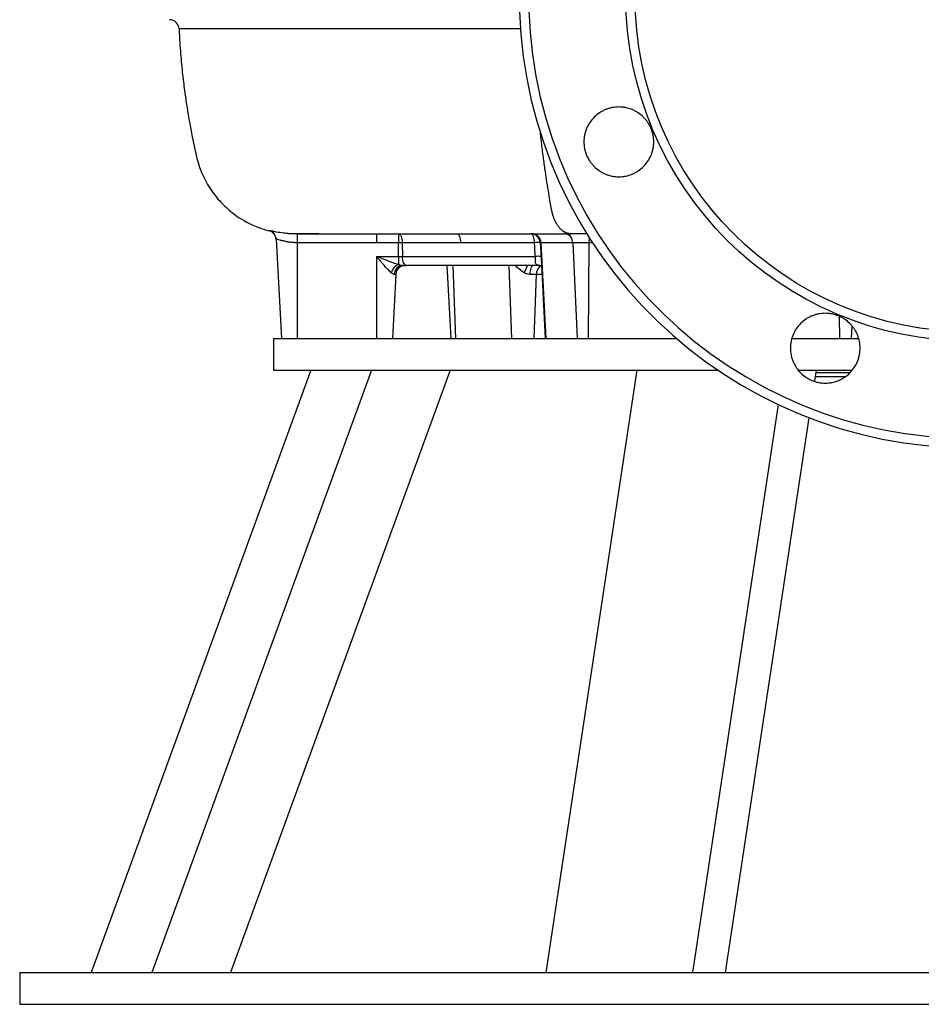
# Model space of a CAD drawing. Header units: millimetres. Extents: x 1183 to 1783, y 540 to 2623.
# Tile 1 of 10: x 1183 to 1467, y 540 to 851. Entities that reach past the tile are written whole.
import ezdxf

# ---------------------------------------------------------------- set-up
doc = ezdxf.new("R2010")
doc.units = ezdxf.units.MM

msp = doc.modelspace()

# ---------------------------------------------------------------- linework, layer by layer
at = {"color": 7, "linetype": 'Continuous', "lineweight": 25}
for p, q in [((1270.38, 783.09), (1295.38, 783.09)), ((1270.38, 783.09), (1270.38, 780.25)), ((1295.38, 783.09), (1302.29, 783.09)), ((1295.38, 783.09), (1295.38, 780.25)), ((1302.29, 783.09), (1320.67, 783.09)), ((1302.29, 783.09), (1302.29, 780.25)), ((1361.87, 783.09), (1356.59, 783.09)), ((1263.74, 781.41), (1265.38, 750.09)), ((1295.38, 780.25), (1270.38, 780.25)), ((1270.38, 780.25), (1270.38, 750.09)), ((1302.29, 780.25), (1295.38, 780.25)), ((1302.33, 775.94), (1302.29, 780.25)), ((1303.5, 780.25), (1303.55, 775.94)), ((1321.88, 780.25), (1303.5, 780.25)), ((1345.24, 780.25), (1321.88, 780.25)), ((1347.24, 780.25), (1347.02, 780.25)), ((1357.27, 780.25), (1347.24, 780.25)), ((1362.34, 780.25), (1357.27, 780.25)), ((1347.16, 777.47), (1347.24, 775.94)), ((1347.22, 776.32), (1347.27, 775.44)), ((1295.38, 775.94), (1295.38, 750.09)), ((1295.38, 775.94), (1302.33, 775.94)), ((1302.33, 775.94), (1302.33, 773.36)), ((1303.55, 775.94), (1345.46, 775.94)), ((1347.24, 775.94), (1347.27, 775.47)), ((1347.27, 775.44), (1348.6, 750.09)), ((1301.44, 770.25), (1300.38, 750.09)), ((1301.44, 770.25), (1300.96, 770.25)), ((1303.72, 773.09), (1304.77, 773.09)), ((1346.86, 773.09), (1304.77, 773.09)), ((1317.58, 773.09), (1318.78, 750.09)), ((1345.74, 770.25), (1343.74, 770.25)), ((1345.74, 770.25), (1345, 750.09)), ((1262.88, 750.09), (1262.88, 740.09)), ((1262.88, 750.09), (1389.92, 750.09)), ((1426.39, 750.09), (1447.26, 750.09)), ((1274.68, 740.09), (1205.39, 550.09)), ((1293.82, 740.09), (1224.53, 550.09)), ((1318.65, 740.09), (1249.36, 550.09)), ((1262.88, 740.09), (1402.99, 740.09)), ((1377.51, 740.09), (1348.81, 550.09)), ((1428.33, 740.09), (1445.36, 740.09)), ((1433.99, 740.09), (1433.47, 736.67)), ((1433.69, 738.09), (1443.04, 738.09)), ((1422.06, 729.22), (1395, 550.09)), ((1431.72, 725.09), (1405.29, 550.09)), ((1182.88, 550.09), (1182.88, 540.09)), ((1182.88, 550.09), (1782.88, 550.09)), ((1182.88, 540.09), (1782.88, 540.09))]:
    msp.add_line(p, q, dxfattribs=at)
at = {"color": 8, "linetype": 'Continuous', "lineweight": 25}
for p, q in [((1347.02, 780.25), (1347.16, 777.47)), ((1347.24, 780.25), (1348.75, 750.09)), ((1357.27, 780.25), (1358.66, 750.09)), ((1362.34, 780.25), (1362.13, 750.09)), ((1363.52, 780.25), (1362.34, 780.25)), ((1319.4, 773.09), (1320.25, 750.09)), ((1337.07, 773.09), (1337.93, 750.09)), ((1347.54, 770.25), (1345.74, 770.25)), ((1441.24, 757.01), (1441.34, 750.09)), ((1445.23, 753.98), (1445.07, 750.09)), ((1444.64, 739.25), (1433.86, 739.25))]:
    msp.add_line(p, q, dxfattribs=at)
at = {"color": 7, "linetype": 'Continuous', "lineweight": 25, "flags": 128}
for points in [[(1267.46, 783.24), (1268.22, 783.16), (1270.37, 783.09), (1270.37, 783.09), (1270.37, 783.09)], [(1302.29, 783.09), (1302.52, 783.04), (1302.74, 782.88), (1302.94, 782.62), (1303.13, 782.27), (1303.28, 781.84), (1303.39, 781.35), (1303.47, 780.81), (1303.5, 780.25)], [(1320.67, 783.09), (1320.9, 783.04), (1321.12, 782.88), (1321.32, 782.62), (1321.51, 782.27), (1321.66, 781.84), (1321.77, 781.35), (1321.85, 780.81), (1321.88, 780.25)], [(1345.24, 780.25), (1345.21, 780.81), (1345.13, 781.35), (1345.01, 781.84), (1344.86, 782.27), (1344.68, 782.62), (1344.47, 782.88), (1344.25, 783.04), (1344.02, 783.09)], [(1304.77, 773.09), (1304.54, 773.15), (1304.32, 773.31), (1304.11, 773.57), (1303.93, 773.92), (1303.78, 774.35), (1303.66, 774.84), (1303.59, 775.37), (1303.55, 775.94)], [(1344.87, 773.09), (1344.66, 773.04), (1344.45, 772.88), (1344.26, 772.62), (1344.09, 772.27), (1343.95, 771.84), (1343.84, 771.35), (1343.77, 770.81), (1343.74, 770.25)]]:
    msp.add_lwpolyline(points, dxfattribs=at)
at = {"color": 7, "linetype": 'Continuous', "lineweight": 25}
for radius in [108.89, 106]:
    msp.add_circle((1482.88, 858.09), radius, dxfattribs=at)
for centre, radius, start, end in [((1482.88, 858.09), 142.5, 93.9255, 86.0745), ((1482.88, 858.09), 139.55, 93.7273, 86.2727), ((1230.12, 847.59), 3, 2.3447, 89.9093), ((1260.75, 781.14), 3, 2.9966, 75.5851), ((1260.75, 781.26), 3, 3.0001, 25.1148), ((1344.02, 780.09), 3, 2.9959, 89.9964), ((1344.31, 780.17), 2.93, 1.6288, 88.7491), ((1354.44, 780.28), 2.82, 359.4643, 86.5171), ((1302.89, 727.31), 52.95, 89.3407, 90.6593), ((1346.13, 769.08), 11.21, 85.4528, 94.5472), ((1303.62, 769.91), 3.68, 110.3879, 166.2096), ((1346.35, 765.34), 10.63, 85.2067, 94.7933), ((1303.84, 770.22), 2.87, 92.2848, 179.4152), ((1304.44, 770.09), 3, 90, 177)]:
    msp.add_arc(centre, radius, start, end, dxfattribs=at)
at = {"color": 8, "linetype": 'Continuous', "lineweight": 25}
for centre, radius, start, end in [((1260.75, 781.26), 3, 25.1161, 74.9026), ((1380.11, 780.23), 17.77, 174.4058, 179.9315), ((1359.48, 764.79), 18.5, 153.3118, 161.0599), ((1348.78, 770.35), 3.04, 120.7282, 181.8017)]:
    msp.add_arc(centre, radius, start, end, dxfattribs=at)
at = {"color": 7, "linetype": 'Continuous', "lineweight": 25}
msp.add_ellipse((1302.33, 776.09), major_axis=(3, -0.03), ratio=0.052307, start_param=4.71414, end_param=5.132437, dxfattribs=at)
for points, knots in [([(1233.15, 847.73), (1233.18, 846.86), (1233.3, 843.65), (1233.72, 838.3), (1234.36, 831.99), (1235.08, 826.49), (1235.78, 821.87), (1236.54, 817.5), (1237.33, 813.38), (1238.16, 809.51), (1238.85, 806.37), (1239.72, 803.65), (1240.77, 801.13), (1242.12, 798.56), (1244.14, 795.46), (1247, 792.13), (1250.32, 789.31), (1253.26, 787.4), (1255.55, 786.18), (1257.75, 785.22), (1259.65, 784.55), (1261.05, 784.15), (1261.49, 784.05), (1261.49, 784.05)], [0, 0, 0, 0, 0.034597, 0.127439, 0.213161, 0.286547, 0.347756, 0.399135, 0.462741, 0.514306, 0.556701, 0.590779, 0.628003, 0.665906, 0.707621, 0.776227, 0.841393, 0.881878, 0.916956, 0.945838, 0.977147, 0.99967, 1, 1, 1, 1]), ([(1379.57, 804.29), (1379.05, 803.78), (1378.5, 803.32), (1377.6, 802.72), (1377.3, 802.54), (1376.66, 802.2), (1376.33, 802.04), (1375.33, 801.63), (1374.65, 801.42), (1373.59, 801.21), (1373.23, 801.16), (1372.51, 801.09), (1372.15, 801.07), (1371.07, 801.07), (1370.36, 801.14), (1369.29, 801.35), (1368.94, 801.44), (1368.25, 801.65), (1367.58, 801.89), (1366.93, 802.2), (1366.29, 802.54), (1365.98, 802.72), (1365.08, 803.33), (1364.52, 803.78), (1363.76, 804.54), (1363.52, 804.81), (1363.06, 805.37), (1362.84, 805.66), (1362.25, 806.56), (1361.91, 807.19), (1361.49, 808.19), (1361.37, 808.53), (1361.16, 809.22), (1361.07, 809.57), (1360.86, 810.63), (1360.79, 811.34), (1360.79, 812.79), (1360.86, 813.51), (1361.07, 814.56), (1361.16, 814.91), (1361.37, 815.6), (1361.49, 815.95), (1361.91, 816.95), (1362.24, 817.58), (1363.04, 818.77), (1363.51, 819.34), (1364.52, 820.36), (1365.07, 820.81), (1365.98, 821.41), (1366.29, 821.6), (1366.92, 821.94), (1367.57, 822.25), (1368.25, 822.49), (1368.93, 822.7), (1369.29, 822.79), (1370.35, 823), (1371.07, 823.07), (1372.14, 823.07), (1372.5, 823.05), (1373.22, 822.98), (1373.58, 822.93), (1374.64, 822.72), (1375.33, 822.51), (1376.32, 822.1), (1376.65, 821.94), (1377.29, 821.6), (1377.6, 821.42), (1378.49, 820.82), (1379.05, 820.37), (1379.82, 819.6), (1380.06, 819.33), (1380.52, 818.77), (1380.95, 818.2), (1381.32, 817.58), (1381.66, 816.95), (1381.81, 816.62), (1382.23, 815.62), (1382.44, 814.93), (1382.72, 813.52), (1382.79, 812.79), (1382.79, 811.36), (1382.72, 810.64), (1382.51, 809.58), (1382.42, 809.23), (1382.22, 808.54), (1382.09, 808.2), (1381.68, 807.21), (1381.35, 806.57), (1380.54, 805.36), (1380.08, 804.8), (1379.57, 804.29)], [0, 0, 0, 0, 0.03125, 0.03125, 0.046875, 0.046875, 0.0625, 0.0625, 0.09375, 0.09375, 0.109375, 0.109375, 0.125, 0.125, 0.15625, 0.15625, 0.171875, 0.171875, 0.1875, 0.203125, 0.203125, 0.21875, 0.21875, 0.25, 0.25, 0.265625, 0.265625, 0.28125, 0.28125, 0.3125, 0.3125, 0.328125, 0.328125, 0.34375, 0.34375, 0.375, 0.375, 0.40625, 0.40625, 0.421875, 0.421875, 0.4375, 0.4375, 0.46875, 0.46875, 0.5, 0.5, 0.53125, 0.53125, 0.546875, 0.546875, 0.5625, 0.578125, 0.578125, 0.59375, 0.59375, 0.625, 0.625, 0.640625, 0.640625, 0.65625, 0.65625, 0.6875, 0.6875, 0.703125, 0.703125, 0.71875, 0.71875, 0.75, 0.75, 0.765625, 0.765625, 0.78125, 0.796875, 0.796875, 0.8125, 0.8125, 0.84375, 0.84375, 0.875, 0.875, 0.90625, 0.90625, 0.921875, 0.921875, 0.9375, 0.9375, 0.96875, 0.96875, 1, 1, 1, 1]), ([(1356.59, 783.09), (1356.47, 783.09), (1356.28, 783.1), (1355.99, 783.14), (1355.69, 783.2), (1355.39, 783.29), (1355.13, 783.39), (1354.89, 783.5), (1354.67, 783.61), (1354.46, 783.74), (1354.26, 783.87), (1354.07, 784.01), (1353.89, 784.15), (1353.71, 784.3), (1353.49, 784.51), (1353.22, 784.78), (1352.91, 785.14), (1352.62, 785.53), (1352.33, 785.96), (1352.06, 786.43), (1351.83, 786.86), (1351.65, 787.25), (1351.51, 787.56), (1351.38, 787.89), (1351.24, 788.26), (1351.09, 788.67), (1350.95, 789.16), (1350.81, 789.65), (1350.69, 790.19), (1350.62, 790.52), (1350.57, 790.8)], [0.7329946, 0.7329946, 0.7329946, 0.7329946, 0.7353941, 0.7377936, 0.7425925, 0.7473915, 0.7521904, 0.7569894, 0.7617884, 0.7665873, 0.7713863, 0.7761852, 0.7809842, 0.7857832, 0.7905821, 0.80018, 0.8097779, 0.8193759, 0.8289738, 0.8385717, 0.8481696, 0.8529686, 0.8577675, 0.8625665, 0.8673655, 0.8721644, 0.8769634, 0.8817623, 0.8841618, 0.8865613, 0.8865613, 0.8865613, 0.8865613]), ([(1267.46, 783.23), (1267.55, 783.22), (1268.03, 783.2), (1269.12, 783.18), (1270.9, 783.15), (1273.23, 783.13), (1276.21, 783.12), (1279.7, 783.11), (1283.64, 783.1), (1287.98, 783.1), (1293.04, 783.1), (1298.92, 783.09), (1305.32, 783.09), (1312.16, 783.09), (1319.36, 783.09), (1327.35, 783.09), (1336.21, 783.09), (1345.93, 783.09), (1353.03, 783.09), (1356.63, 783.09)], [0, 0, 0, 0, 0.0081398, 0.0480174, 0.0936243, 0.1450197, 0.2023, 0.2656163, 0.3207606, 0.3800416, 0.4436001, 0.5114859, 0.5836479, 0.6469105, 0.7128537, 0.7813058, 0.8520873, 0.9250343, 1, 1, 1, 1]), ([(1270.37, 783.09), (1270.37, 783.09), (1270.37, 783.09), (1270.37, 783.09), (1270.37, 783.09), (1270.38, 783.09), (1270.38, 783.09)], [-0.00000006, -0.00000006, -0.00000006, -0.00000006, 0, 0, 0, 0.00001703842, 0.00001703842, 0.00001703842, 0.00001703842]), ([(1270.38, 780.25), (1269.94, 780.25), (1269.51, 780.27), (1268.87, 780.32), (1268.65, 780.34), (1268.24, 780.39), (1268.03, 780.41), (1267.44, 780.5), (1267.06, 780.57), (1266.33, 780.72), (1266, 780.8), (1265.55, 780.92), (1265.4, 780.96), (1265.12, 781.04), (1264.99, 781.07), (1264.63, 781.18), (1264.42, 781.24), (1264.17, 781.31), (1264.1, 781.34), (1263.97, 781.37), (1263.91, 781.39), (1263.78, 781.42), (1263.74, 781.42), (1263.74, 781.41)], [0, 0, 0, 0, 0.125, 0.125, 0.1875, 0.1875, 0.25, 0.25, 0.375, 0.375, 0.5, 0.5, 0.5625, 0.5625, 0.625, 0.625, 0.75, 0.75, 0.8125, 0.8125, 0.875, 0.875, 1, 1, 1, 1]), ([(1300.04, 770.79), (1299.87, 770.94), (1299.69, 771.11), (1299.32, 771.47), (1299.13, 771.66), (1298.56, 772.26), (1298.18, 772.69), (1297.39, 773.59), (1296.99, 774.05), (1296.39, 774.75), (1296.19, 774.99), (1295.79, 775.46), (1295.59, 775.7), (1295.38, 775.94)], [0, 0, 0, 0, 0.125, 0.125, 0.25, 0.25, 0.5, 0.5, 0.75, 0.75, 0.875, 0.875, 1, 1, 1, 1]), ([(1302.33, 773.36), (1301.8, 773.51), (1301.24, 773.7), (1300.1, 774.1), (1299.52, 774.32), (1298.35, 774.76), (1297.76, 774.99), (1296.57, 775.46), (1295.98, 775.7), (1295.38, 775.94)], [0, 0, 0, 0, 0.25, 0.25, 0.5, 0.5, 0.75, 0.75, 1, 1, 1, 1]), ([(1302.33, 773.36), (1302.6, 773.31), (1302.87, 773.24), (1303.23, 773.16), (1303.34, 773.14), (1303.55, 773.1), (1303.64, 773.09), (1303.72, 773.09)], [0, 0, 0, 0, 0.5, 0.5, 0.75, 0.75, 1, 1, 1, 1]), ([(1346.86, 773.09), (1346.68, 773.09), (1346.52, 773.1), (1346.21, 773.16), (1346.07, 773.21), (1345.84, 773.34), (1345.75, 773.42), (1345.61, 773.63), (1345.57, 773.75), (1345.51, 774.01), (1345.49, 774.16), (1345.48, 774.46), (1345.49, 774.63), (1345.49, 774.98), (1345.49, 775.16), (1345.49, 775.54), (1345.48, 775.74), (1345.46, 775.94)], [0, 0, 0, 0, 0.125, 0.125, 0.25, 0.25, 0.375, 0.375, 0.5, 0.5, 0.625, 0.625, 0.75, 0.75, 0.875, 0.875, 1, 1, 1, 1]), ([(1300.96, 770.25), (1300.84, 770.25), (1300.69, 770.31), (1300.38, 770.5), (1300.22, 770.64), (1300.04, 770.79)], [0, 0, 0, 0, 0.5, 0.5, 1, 1, 1, 1]), ([(1343.74, 770.25), (1343.44, 770.25), (1343.13, 770.31), (1342.55, 770.5), (1342.27, 770.64), (1341.99, 770.79)], [0, 0, 0, 0, 0.5, 0.5, 1, 1, 1, 1]), ([(1346.84, 773.09), (1346.86, 773.09), (1346.9, 773.09), (1347.25, 772.95), (1347.36, 772.81), (1347.41, 772.76)], [0, 0, 0, 0, 0.30398, 0.728773, 1, 1, 1, 1]), ([(1444.65, 739.22), (1444.14, 738.7), (1443.58, 738.25), (1442.69, 737.65), (1442.38, 737.47), (1441.74, 737.13), (1441.41, 736.97), (1440.41, 736.56), (1439.73, 736.35), (1438.67, 736.14), (1438.31, 736.08), (1437.59, 736.01), (1437.23, 736), (1436.15, 736), (1435.44, 736.07), (1434.38, 736.28), (1434.02, 736.37), (1433.33, 736.57), (1432.66, 736.82), (1432.01, 737.12), (1431.37, 737.46), (1431.06, 737.65), (1430.16, 738.25), (1429.61, 738.71), (1428.84, 739.47), (1428.6, 739.73), (1428.14, 740.29), (1427.93, 740.59), (1427.33, 741.48), (1426.99, 742.12), (1426.57, 743.11), (1426.45, 743.46), (1426.24, 744.15), (1426.15, 744.5), (1425.94, 745.55), (1425.87, 746.27), (1425.87, 747.72), (1425.94, 748.43), (1426.15, 749.49), (1426.24, 749.84), (1426.45, 750.53), (1426.57, 750.87), (1426.99, 751.87), (1427.32, 752.5), (1428.12, 753.7), (1428.58, 754.26), (1429.6, 755.28), (1430.15, 755.74), (1431.05, 756.34), (1431.37, 756.53), (1432, 756.87), (1432.65, 757.17), (1433.33, 757.41), (1434.01, 757.62), (1434.37, 757.71), (1435.43, 757.93), (1436.15, 758), (1437.22, 758), (1437.58, 757.98), (1438.3, 757.91), (1438.66, 757.86), (1439.72, 757.65), (1440.41, 757.44), (1441.4, 757.03), (1441.73, 756.87), (1442.37, 756.53), (1442.68, 756.35), (1443.57, 755.75), (1444.13, 755.29), (1444.9, 754.53), (1445.14, 754.26), (1445.6, 753.7), (1446.03, 753.13), (1446.4, 752.51), (1446.74, 751.88), (1446.89, 751.55), (1447.31, 750.55), (1447.52, 749.86), (1447.8, 748.45), (1447.87, 747.72), (1447.87, 746.29), (1447.8, 745.57), (1447.59, 744.51), (1447.51, 744.16), (1447.3, 743.47), (1447.18, 743.13), (1446.77, 742.14), (1446.43, 741.5), (1445.62, 740.29), (1445.16, 739.73), (1444.65, 739.22)], [0, 0, 0, 0, 0.03125, 0.03125, 0.046875, 0.046875, 0.0625, 0.0625, 0.09375, 0.09375, 0.109375, 0.109375, 0.125, 0.125, 0.15625, 0.15625, 0.171875, 0.171875, 0.1875, 0.203125, 0.203125, 0.21875, 0.21875, 0.25, 0.25, 0.265625, 0.265625, 0.28125, 0.28125, 0.3125, 0.3125, 0.328125, 0.328125, 0.34375, 0.34375, 0.375, 0.375, 0.40625, 0.40625, 0.421875, 0.421875, 0.4375, 0.4375, 0.46875, 0.46875, 0.5, 0.5, 0.53125, 0.53125, 0.546875, 0.546875, 0.5625, 0.578125, 0.578125, 0.59375, 0.59375, 0.625, 0.625, 0.640625, 0.640625, 0.65625, 0.65625, 0.6875, 0.6875, 0.703125, 0.703125, 0.71875, 0.71875, 0.75, 0.75, 0.765625, 0.765625, 0.78125, 0.796875, 0.796875, 0.8125, 0.8125, 0.84375, 0.84375, 0.875, 0.875, 0.90625, 0.90625, 0.921875, 0.921875, 0.9375, 0.9375, 0.96875, 0.96875, 1, 1, 1, 1])]:
    msp.add_open_spline(points, degree=3, knots=knots, dxfattribs=at)
at = {"color": 8, "linetype": 'Continuous', "lineweight": 25}
for points, knots in [([(1340.83, 847.73), (1337.19, 847.73), (1328.56, 847.73), (1315.85, 847.73), (1304.08, 847.73), (1294.36, 847.73), (1286.4, 847.73), (1277.77, 847.72), (1268.8, 847.72), (1260.85, 847.72), (1254.65, 847.73), (1249.85, 847.73), (1245.51, 847.73), (1241.71, 847.73), (1238.52, 847.73), (1236.01, 847.73), (1234.26, 847.73), (1233.25, 847.73), (1233.2, 847.73), (1233.17, 847.73)], [0, 0, 0, 0, 0.055256, 0.130973, 0.20669, 0.258336, 0.310015, 0.361661, 0.437373, 0.513084, 0.564733, 0.616416, 0.668064, 0.724121, 0.780219, 0.836276, 0.893941, 0.951654, 1, 1, 1, 1]), ([(1350.57, 790.8), (1350.43, 791.55), (1350.14, 793.2), (1349.66, 796.06), (1349.15, 799.24), (1348.6, 802.88), (1348.04, 806.87), (1347.48, 811.21), (1347.15, 814.18), (1346.98, 815.61)], [0, 0, 0, 0, 0.091492, 0.2032174, 0.3485106, 0.4786303, 0.644282, 0.8295154, 1, 1, 1, 1]), ([(1261.5, 784.09), (1261.5, 784.08), (1261.49, 784.05), (1261.52, 784.12), (1261.53, 784.15)], [0, 0, 0, 0, 0.498038, 1, 1, 1, 1]), ([(1261.53, 784.15), (1261.62, 784.14), (1261.81, 784.13), (1263.26, 783.83), (1265.16, 783.47), (1266.78, 783.31), (1267.46, 783.24)], [0, 0, 0, 0, 0.2718033, 0.5400182, 0.8074443, 1, 1, 1, 1]), ([(1341.99, 770.79), (1341.76, 770.92), (1340.7, 771.53), (1339.84, 772.41), (1339.16, 773.09)], [0, 0, 0, 0, 0.211642, 1, 1, 1, 1])]:
    msp.add_open_spline(points, degree=3, knots=knots, dxfattribs=at)
at = {"color": 7, "linetype": 'Continuous', "lineweight": 25}
msp.add_open_spline([(1345.46, 775.94), (1345.39, 777.37), (1345.31, 778.81), (1345.24, 780.25)], degree=3, dxfattribs=at)

doc.saveas('drawing.dxf')
